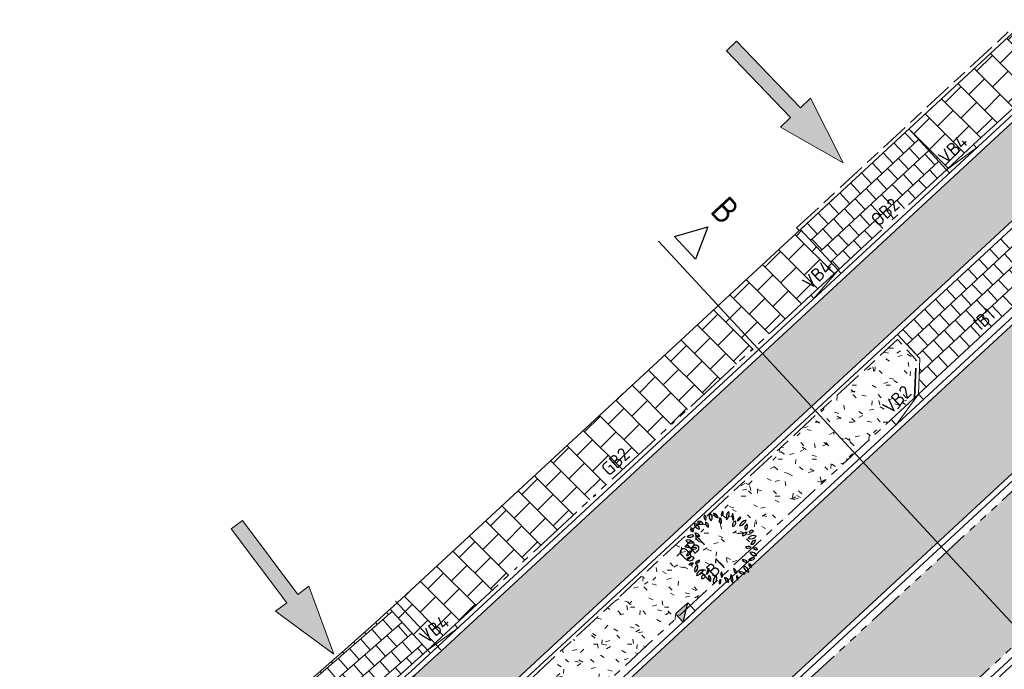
# Model space of a CAD drawing. Header units: metres. Extents: x 196651 to 397723, y 354703 to 710691.
# Tile 44 of 256: x 197595 to 197622, y 356017 to 356035. Entities that reach past the tile are written whole.
import ezdxf
from ezdxf.enums import TextEntityAlignment as Align

# ---------------------------------------------------------------- set-up
doc = ezdxf.new("R2010")
doc.units = ezdxf.units.M
doc.header["$MEASUREMENT"] = 0
for name, pattern in [('VH-OPSLUITBAND_100X200', [16, 8, -2, 4, -2]), ('VH-OPSLUITBAND_120X250', [26, 16, -4, 2, -4]), ('VH-RIJWIELPADBAND_410X225', [28, 16, -2, 2, -2, 0, -2, 2, -2]), ('VH-RWSBAND_110X220', [24, 10, -2, 2, -2, 2, -2, 2, -2]), ('VH-TROTTOIRBAND_180-200', [20, 10, -2, 2, -2, 2, -2])]:
    doc.linetypes.add(name, pattern=pattern)
doc.layers.add('N-WE-GR-BOOM', color=96, linetype='Continuous')
doc.layers.add('N-WE-RI-HWA_KOLK_TROTTOIR-S', color=150, linetype='Continuous')
for name, color, linetype, lineweight in [('N-WE-GR-GRAS_BERM-A', 86, 'Continuous', 5), ('N-WE-VH-GOOT_TEGEL-G', 170, 'Continuous', 35), ('N-WE-VH-KANTOPSLUITING_INRITBAND-G', 1, 'Continuous', 35), ('N-WE-VH-KANTOPSLUITING_OPSLUITBAND_100X200-G', 5, 'VH-OPSLUITBAND_100X200', 35), ('N-WE-VH-KANTOPSLUITING_OPSLUITBAND_120X250-G', 5, 'VH-OPSLUITBAND_120X250', 35), ('N-WE-VH-KANTOPSLUITING_RIJWIELPADBAND_410X250-G', 5, 'VH-RIJWIELPADBAND_410X225', 35), ('N-WE-VH-KANTOPSLUITING_TEKST-T', 7, 'VH-OPSLUITBAND_100X200', 35), ('N-WE-VH-KANTOPSLUITING_TROTTOIRBAND_180 200-G', 6, 'VH-TROTTOIRBAND_180-200', 35), ('N-WE-VH-KANTOPSLUITING_TROTTOIRBAND_RWS_110 220-G', 6, 'VH-RWSBAND_110X220', 35), ('N-WE-VH-KANTVERHARDING-G', 1, 'Continuous', 5), ('N-WE-VH-VERHARDING_ASFALT_DEKLAAG-G_ZWART', 252, 'Continuous', 5), ('N-WE-VH-VERHARDING_HERSTRATEN-A', 252, 'Continuous', 5), ('N-WE-VH-VERHARDING_TEGEL-200X200X50-A', 252, 'Continuous', 18), ('N-WE-VH-VERHARDING_TEGEL-A', 252, 'Continuous', 5), ('X-XX-AL-AANPIJLING-M', 7, 'Continuous', 18), ('X-XX-AL-AANPIJLING_INRIT-S', 6, 'Continuous', 18), ('X-XX-AL-VERWIJZING_DOORSNEDE-200-S', 3, 'Continuous', 25)]:
    doc.layers.add(name, color=color, linetype=linetype, lineweight=lineweight)
doc.layers.add('N-WE-VH-VERHARDING_ASFALT_DEKLAAG-G_ROOD', color=7, linetype='Continuous', lineweight=5, true_color=0xbf4040)
doc.styles.add('ATT', font='romans.shx')
doc.styles.add('NLCS-ISO', font='NLCS-ISO.ttf')
doc.styles.add('NLCS-ISO-M200-T18', font='NLCS-ISO.ttf')
doc.styles.get("Standard").update_dxf_attribs({"font": 'isocp.shx'})
doc.dimstyles.new('NLCS-M200-T18-PIJL', dxfattribs={"dimscale": 0.2, "dimtxt": 1.8, "dimasz": 1.8, "dimexe": 2, "dimexo": 2, "dimgap": 0.7, "dimtad": 1, "dimzin": 0, "dimdsep": 46, "dimtxsty": 'NLCS-ISO-M200-T18', "dimcen": 0, "dimdle": 2, "dimse1": 1, "dimse2": 1, "dimclrd": 256, "dimclre": 256, "dimclrt": 256, "dimadec": 1, "dimazin": 0, "dimtfac": 1, "dimtofl": 0, "dimtmove": 1, "dimatfit": 0, "dimfxl": 2, "dimfxlon": 1, "dimtfillclr": 254, "dimtolj": 1, "dimtzin": 0, "dimlwd": 18, "dimlwe": 18, "dimarcsym": 0})
pattern_1 = [(0, (0, 0), (1, 1), [0.12, -0.8]), (45, (0.4, 0.2), (-0.113137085, 1.8667619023), [0.12, -0.8]), (30, (0.08, 0.12), (0.2274613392, 1.2860254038), [0.12, -0.8]), (15, (0.32, 0.48), (0.3856270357, 0.724494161), [0.12, -0.8]), (135, (0.16, 2), (-0.02828427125, -0.6505382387), [0.12, -0.8]), (150, (1.2, 0.4), (0.2156921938, -0.5864101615), [0.12, -0.8]), (165, (0.24, 0.04), (0.1434520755, -0.7010146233), [0.12, -0.8]), (85, (0.4, 0.4), (-0.8726773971, 1.0400164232), [0.12, -0.8]), (100, (0, 0), (-1.1121176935, 0.7787131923), [0.12, -0.8])]

# ---------------------------------------------------------------- blocks, each defined once
blk = doc.blocks.new('INRIT')
at = {"layer": 'X-XX-AL-AANPIJLING_INRIT-S'}
blk.add_hatch(color=254, dxfattribs=at).paths.add_polyline_path([(-1.75, 0.075), (-1.75, -0.075), (-0.75, -0.075), (-0.75, -0.225), (0, 0), (-0.75, 0.225), (-0.75, 0.075)])
at = {"layer": 'X-XX-AL-AANPIJLING_INRIT-S', "flags": 128}
blk.add_lwpolyline([(-1.75, 0.075), (-1.75, -0.075), (-0.75, -0.075), (-0.75, -0.225), (0, 0), (-0.75, 0.225), (-0.75, 0.075)], close=True, dxfattribs=at)
blk = doc.blocks.new('TEKST TB')
at = {"style": 'NLCS-ISO'}
blk.add_attdef('TEKST_TROTTOIRBANDEN', text='', height=0.36, rotation=0.3407, dxfattribs=at).set_placement((0, 0), align=Align.BOTTOM_CENTER)
blk = doc.blocks.new('N-SRI-HWA-KOLK_TROTTOIR-SO')
blk.add_hatch(color=256).paths.add_polyline_path([(1.125, 0.75), (-1.125, 0.75), (-1.125, -0.75)])
blk.add_line((-1.125, -0.75), (1.125, 0.75))
at = {"flags": 128}
blk.add_lwpolyline([(-1.125, -0.75), (1.125, -0.75), (1.125, 0.75), (-1.125, 0.75)], close=True, dxfattribs=at)
blk = doc.blocks.new('*U297')
for p, q in [((-7.358, 8.541), (-6.456, 8.803)), ((-6.456, 8.803), (-6.788, 7.924)), ((-6.788, 7.924), (-7.358, 8.541)), ((11.087, -11.982), (-7.787, 8.416)), ((10.675, -10.947), (11.576, -10.685)), ((11.576, -10.685), (11.245, -11.564)), ((11.245, -11.564), (10.675, -10.947))]:
    blk.add_line(p, q)
for tag, p in [('A200', (-6.236, 9.007)), ('B200', (11.797, -10.481))]:
    blk.add_attdef(tag, text='', height=0.7, rotation=312.7787).set_placement(p, align=Align.CENTER)
blk = doc.blocks.new('12PPLT06')
at = {"color": 0, "linetype": 'ByBlock'}
for centre, radius, start, end in [((-0.192, 0.414), 0.0451, 146.8151, 244.0193), ((-0.25, 0.399), 0.0451, 326.8151, 64.0193), ((-0.086, 0.428), 0.0835, 149.4737, 231.7586), ((-0.21, 0.405), 0.0835, 329.4737, 51.7586), ((-0.123, 0.388), 0.0817, 12.306, 79.6849), ((-0.029, 0.486), 0.0817, 192.306, 259.6849), ((0.041, 0.368), 0.0664, 145.5248, 220.8327), ((-0.064, 0.362), 0.0664, 325.5248, 40.8327), ((0.05, 0.45), 0.0524, 125.4093, 202.7101), ((-0.029, 0.473), 0.0524, 305.4093, 22.7101), ((0.177, 0.407), 0.114, 133.8117, 194.3077), ((-0.012, 0.461), 0.114, 313.8117, 14.3077), ((0.257, 0.429), 0.114, 163.4642, 212.7906), ((0.052, 0.4), 0.114, 343.4642, 32.7906), ((0.197, 0.428), 0.0672, 284.1004, 348.465), ((0.279, 0.349), 0.0672, 104.1004, 168.465), ((-0.379, 0.248), 0.0818, 3.3189, 83.1904), ((-0.288, 0.334), 0.0818, 183.3189, 263.1904), ((-0.298, 0.299), 0.0582, 25.4537, 116.6852), ((-0.272, 0.376), 0.0582, 205.4537, 296.6852), ((-0.162, 0.334), 0.0557, 168.8066, 257.6391), ((-0.228, 0.29), 0.0557, 348.8066, 77.6391), ((0.204, 0.305), 0.0573, 103.8914, 198.9039), ((0.136, 0.342), 0.0573, 283.8914, 18.9039), ((0.223, 0.413), 0.118, 280.3005, 340.4476), ((0.355, 0.258), 0.118, 100.3005, 160.4476), ((0.38, 0.27), 0.064, 122.5817, 207.18), ((0.289, 0.295), 0.064, 302.5817, 27.18), ((-0.403, 0.088), 0.0847, 69.7201, 135.6489), ((-0.434, 0.226), 0.0847, 249.7201, 315.6489), ((-0.381, 0.255), 0.0369, 163.4933, 274.4697), ((-0.414, 0.229), 0.0369, 343.4933, 94.4697), ((-0.353, 0.134), 0.0631, 22.5723, 98.3335), ((-0.304, 0.22), 0.0631, 202.5723, 278.3335), ((0.283, 0.231), 0.0663, 266.0282, 341.3698), ((0.341, 0.144), 0.0663, 86.0282, 161.3698), ((0.43, 0.073), 0.0919, 64.7353, 140.5781), ((0.398, 0.214), 0.0919, 244.7353, 320.5781), ((0.413, 0.191), 0.0446, 59.9815, 155.6676), ((0.395, 0.248), 0.0446, 239.9815, 335.6676), ((-0.475, -0.037), 0.063, 44.2576, 108.5927), ((-0.45, 0.067), 0.063, 224.2577, 288.5927), ((-0.456, 0.025), 0.08, 30.9482, 110.5784), ((-0.415, 0.141), 0.08, 210.9482, 290.5784), ((-0.368, -0.065), 0.0699, 60.5095, 129.292), ((0.366, -0.046), 0.065, 58.8748, 131.2135), ((0.357, 0.058), 0.065, 238.8748, 311.2135), ((0.397, 0.111), 0.0659, 270.2529, 353.5221), ((0.463, 0.038), 0.0659, 90.2529, 173.5221), ((-0.386, -0.131), 0.0923, 100.8762, 165.4479), ((-0.492, -0.017), 0.0923, 280.8762, 345.4479), ((-0.411, -0.196), 0.0728, 54.9745, 151.3792), ((-0.378, 0.05), 0.0699, 240.5095, 309.292), ((0.407, -0.143), 0.0814, 29.1952, 106.7189), ((0.455, -0.025), 0.0814, 209.1952, 286.7189), ((0.45, -0.045), 0.0446, 28.1981, 112.1918), ((0.473, 0.017), 0.0446, 208.1981, 292.1918), ((-0.433, -0.102), 0.0728, 234.9745, 331.3792), ((-0.399, -0.266), 0.0584, 71.8192, 140.0818), ((-0.425, -0.173), 0.0584, 251.8192, 320.0818), ((-0.301, -0.3), 0.065, 113.4753, 203.456), ((-0.386, -0.266), 0.065, 293.4753, 23.456), ((-0.296, -0.233), 0.0625, 87.1724, 157.2365), ((-0.351, -0.146), 0.0625, 267.1724, 337.2365), ((0.296, -0.226), 0.0644, 28.8072, 103.9199), ((0.337, -0.133), 0.0644, 208.8072, 283.9199), ((0.392, -0.236), 0.0968, 186.5487, 256.8911), ((0.274, -0.341), 0.0968, 6.5487, 76.8911), ((0.425, -0.213), 0.0753, 71.3712, 141.7535), ((0.39, -0.095), 0.0753, 251.3712, 321.7535), ((0.41, -0.22), 0.0422, 179.2557, 267.6287), ((0.366, -0.262), 0.0422, 359.2557, 87.6287), ((-0.25, -0.387), 0.0888, 91.6328, 172.0268), ((-0.34, -0.286), 0.0888, 271.6328, 352.0268), ((-0.231, -0.408), 0.041, 76.5419, 193.4774), ((-0.261, -0.378), 0.041, 256.5419, 13.4774), ((-0.121, -0.348), 0.0799, 122.8873, 186.7253), ((-0.244, -0.29), 0.0799, 302.8873, 6.7253), ((-0.098, -0.398), 0.0759, 159.117, 230.3606), ((-0.218, -0.429), 0.0759, 339.117, 50.3606), ((-0.02, -0.454), 0.0906, 122.117, 201.7275), ((-0.152, -0.411), 0.0906, 302.117, 21.7275), ((0.053, -0.36), 0.0628, 148.7877, 221.5977), ((-0.048, -0.37), 0.0628, 328.7877, 41.5977), ((0.247, -0.395), 0.123, 165.2071, 218.3217), ((0.031, -0.44), 0.123, 345.2071, 38.3217), ((0.222, -0.289), 0.0586, 173.65, 254.6514), ((0.148, -0.339), 0.0586, 353.65, 74.6514), ((0.256, -0.394), 0.0536, 156.7754, 231.288), ((0.173, -0.415), 0.0536, 336.7754, 51.288), ((0.258, -0.405), 0.0806, 38.6962, 106.2415), ((0.298, -0.277), 0.0806, 218.6962, 286.2415), ((0.021, -0.467), 0.0521, 129.7475, 206.0709), ((-0.059, -0.45), 0.0521, 309.7475, 26.0709), ((0.112, -0.398), 0.0705, 185.3196, 260.419), ((0.03, -0.474), 0.0705, 5.3196, 80.419)]:
    blk.add_arc(centre, radius, start, end, dxfattribs=at)
at = {"color": 0, "linetype": 'ByBlock', "style": 'ATT'}
for tag, p, flags in [('ITEM', (-0.911, -3.046), 3), ('ROOM_NUMBER', (-0.911, -4.379), 1)]:
    blk.add_attdef(tag, p, '', height=1, dxfattribs=dict(at, flags=flags))
blk = doc.blocks.new('*D1796')
at = {"layer": 'Defpoints', "color": 0, "transparency": 16777216}
for p in [(197656.525, 356038.204), (197542.918, 355978.731)]:
    blk.add_point(p, dxfattribs=at)
at = {"layer": 'X-XX-AL-AANPIJLING-M', "linetype": 'Continuous', "lineweight": 18, "transparency": 16777216}
blk.add_line((197654.299, 356037.039), (197656.206, 356038.037), dxfattribs=at)
at = {"layer": 'X-XX-AL-AANPIJLING-M', "transparency": 16777216}
blk.add_solid([(197656.178, 356038.09), (197656.234, 356037.984), (197656.525, 356038.204)], dxfattribs=at)
at = {"layer": 'X-XX-AL-AANPIJLING-M', "transparency": 16777216, "insert": (197654.945, 356037.738), "char_height": 0.36, "attachment_point": 5, "rotation": 27.632, "style": 'NLCS-ISO-M200-T18'}
blk.add_mtext('\\A1;R128.23', dxfattribs=at)

msp = doc.modelspace()

# ---------------------------------------------------------------- hatches: boundary and pattern name
at = {"layer": 'N-WE-GR-GRAS_BERM-A'}
h = msp.add_hatch(dxfattribs=at)
h.set_pattern_fill('AGR-GRAS_01', color=256, scale=0.04, pattern_type=2)
h.set_pattern_definition(pattern_1)
h.paths.add_polyline_path([(197647.032, 356040.086), (197647.935, 356040.802), (197650.162, 356042.632), (197648.271, 356045.025), (197646.015, 356043.236), (197645.106, 356042.515, 0.001353), (197644.48, 356042.016, 0.017706), (197628.451, 356028.204), (197611.421, 356012.446, -0.036393), (197599.461, 356003.118, 0.25862), (197596.889, 355998.117, 0.584952), (197598.125, 355997.472, 0.042323), (197608.761, 356005.762), (197630.556, 356025.929, -0.017706), (197646.419, 356039.598, -0.001353)])
h = msp.add_hatch(dxfattribs=at)
h.set_pattern_fill('AGR-GRAS_01', color=256, scale=0.04, pattern_type=2)
h.set_pattern_definition(pattern_1)
edge = h.paths.add_edge_path()
edge.add_line((197600.956, 355990.527), (197601.445, 355989.72))
edge.add_arc((197594.362, 355999.282), 11.9, 306.5297, 314.5675)
edge.add_line((197602.712, 355990.804), (197619.15, 356006.996))
edge.add_line((197619.15, 356006.996), (197637.154, 356023.655))
edge.add_arc((197837.394, 355803.496), 297.6, 130.04202, 132.28738, ccw=False)
edge.add_arc((197653.732, 356022.21), 12, 120.7913, 130.5331, ccw=False)
edge.add_line((197647.589, 356032.519), (197653.563, 356036.079))
edge.add_line((197653.563, 356036.079), (197653.461, 356036.251))
edge.add_line((197653.461, 356036.251), (197654.664, 356036.968))
edge.add_line((197654.664, 356036.968), (197652.441, 356039.78))
edge.add_line((197652.441, 356039.78), (197650.205, 356037.942))
edge.add_line((197650.205, 356037.942), (197649.302, 356037.226))
edge.add_arc((197736.936, 355926.703), 141.05, 128.41108, 128.72127)
edge.add_arc((197831.423, 355808.854), 292.1, 128.72127, 132.77875)
edge.add_line((197633.037, 356023.25), (197611.243, 356003.082))
edge.add_arc((197554.597, 356064.298), 83.403, 304.66574, 312.77994, ccw=False)
edge.add_line((197602.035, 355995.7), (197602.092, 355995.618))
edge.add_line((197602.092, 355995.618), (197601.798, 355995.415))
edge.add_line((197601.798, 355995.415), (197602.339, 355994.633))
edge.add_line((197602.339, 355994.633), (197602.297, 355994.517))
edge.add_line((197602.297, 355994.517), (197602.48, 355994.249))
edge.add_line((197602.48, 355994.249), (197600.956, 355990.527))
h = msp.add_hatch(dxfattribs=at)
h.set_pattern_fill('AGR-GRAS_01', color=256, scale=0.04, pattern_type=2)
h.set_pattern_definition(pattern_1)
h.paths.add_polyline_path([(197618.62, 356024.078), (197619.25, 356024.662), (197619.29, 356025.689), (197618.785, 356026.236), (197607.95, 356016.21, -0.000572), (197607.817, 356016.087), (197608.314, 356015.534), (197609.327, 356015.48), (197609.959, 356016.064)])
at = {"layer": 'N-WE-VH-VERHARDING_ASFALT_DEKLAAG-G_ROOD'}
h = msp.add_hatch(color=256, dxfattribs=at)
edge = h.paths.add_edge_path()
edge.add_arc((197831.421, 355808.854), 304.22, 130.35626, 132.77875)
edge.add_line((197624.804, 356032.146), (197607.78, 356016.394))
edge.add_arc((197554.279, 356074.199), 78.765, 302.26663, 312.78555, ccw=False)
edge.add_line((197596.328, 356007.598), (197595.187, 356009.184))
edge.add_arc((197554.279, 356074.199), 76.814, 302.17854, 312.77875)
edge.add_line((197606.449, 356017.818), (197623.479, 356033.577))
edge.add_arc((197831.421, 355808.854), 306.17, 130.3717, 132.77875, ccw=False)
edge.add_line((197633.101, 356042.112), (197634.426, 356040.679))
at = {"layer": 'N-WE-VH-VERHARDING_ASFALT_DEKLAAG-G_ZWART'}
h = msp.add_hatch(color=256, dxfattribs=at)
edge = h.paths.add_edge_path()
edge.add_line((197646.23, 356047.616), (197643.058, 356045.101))
edge.add_arc((197736.936, 355926.703), 151.1, 128.41108, 128.72127)
edge.add_arc((197831.423, 355808.854), 302.15, 128.72127, 132.77875)
edge.add_line((197626.212, 356030.626), (197609.196, 356014.881))
edge.add_arc((197541.452, 356089.833), 101.03, 311.93443, 312.10823, ccw=False)
edge.add_arc((197541.452, 356089.833), 101.03, 303.75882, 311.93443, ccw=False)
edge.add_line((197597.594, 356005.838), (197599.317, 356003.443))
edge.add_arc((197541.45, 356089.833), 103.98, 303.81572, 312.11781)
edge.add_line((197611.185, 356012.704), (197628.213, 356028.461))
edge.add_arc((197831.421, 355808.854), 299.2, 128.72127, 132.77875, ccw=False)
edge.add_arc((197736.934, 355926.703), 148.15, 128.41108, 128.72127, ccw=False)
edge.add_line((197644.888, 356042.789), (197648.112, 356045.346))
edge.add_line((197648.112, 356045.346), (197646.23, 356047.616))
at = {"layer": 'N-WE-VH-VERHARDING_HERSTRATEN-A', "lineweight": 9}
h = msp.add_hatch(dxfattribs=at)
h.set_pattern_fill('ANSI31', color=256, scale=2.5, angle=38)
h.set_pattern_definition([(83, (198071.14498, 356148.78235), (-0.31017067, 0.03808417), [])])
h.paths.add_polyline_path([(197646.803, 356027.304), (197647.483, 356026.569, 0.008162), (197640.36, 356020.191), (197622.411, 356003.583), (197608.837, 355990.211), (197608.246, 355991.033), (197621.721, 356004.306), (197639.681, 356020.925, -0.008134)])
at = {"layer": 'N-WE-VH-VERHARDING_TEGEL-200X200X50-A'}
h = msp.add_hatch(dxfattribs=at)
h.set_pattern_fill('AVH-TEGEL_200X200_HALFST', color=256, scale=2, angle=133, pattern_type=2)
h.set_pattern_definition([(133, (197616.16166, 356028.11637), (-0.41907, 0.156142), [0.4, -0.4]), (223, (197616.16166, 356028.11637), (0.2728, -0.292541), [])])
h.paths.add_polyline_path([(197620.115, 356030.832), (197619.096, 356031.933), (197616.162, 356029.217), (197617.18, 356028.116)])
h = msp.add_hatch(dxfattribs=at)
h.set_pattern_fill('AVH-TEGEL_200X200_HALFST', color=256, scale=2, angle=133, pattern_type=2)
h.set_pattern_definition([(133, (197621.32914, 356026.58515), (-0.41907, 0.156142), [0.4, -0.4]), (223, (197621.32914, 356026.58515), (0.2728, -0.29254), [])])
h.paths.add_polyline_path([(197619.354, 356024.758), (197623.292, 356028.401), (197622.323, 356028.439), (197621.721, 356029.089), (197618.79, 356026.377), (197619.392, 356025.727)])
h = msp.add_hatch(dxfattribs=at)
h.set_pattern_fill('AVH-TEGEL_200X200_HALFST', color=256, scale=2, angle=131, pattern_type=2)
h.set_pattern_definition([(131, (197602.21855, 356015.3087), (-0.4133655, 0.170672), [0.4, -0.4]), (221, (197602.21855, 356015.3087), (0.262424, -0.301884), [])])
h.paths.add_polyline_path([(197606.073, 356017.839), (197605.058, 356018.944, -0.01256), (197602.219, 356016.463), (197603.177, 356015.309, 0.012563)])
at = {"layer": 'N-WE-VH-VERHARDING_TEGEL-A'}
h = msp.add_hatch(dxfattribs=at)
h.set_pattern_fill('AVH-TEGEL_300X300_HALFST', color=256, scale=2, angle=45, style=0, pattern_type=2)
h.set_pattern_definition([(45, (0, 0), (0.21213203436, 0.63639610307), [0.6, -0.6]), (135, (0, 0), (-0.4242640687, -0.4242640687), [])])
edge = h.paths.add_edge_path()
edge.add_line((197619.096, 356031.933), (197620.115, 356030.832))
edge.add_line((197620.115, 356030.832), (197623.296, 356033.775))
edge.add_arc((197831.421, 355808.854), 306.44, 128.13117, 132.77875, ccw=False)
edge.add_arc((197636.108, 356057.674), 9.88, 308.1024, 312.7416)
edge.add_line((197642.814, 356050.418), (197641.911, 356051.574))
edge.add_arc((197831.421, 355808.854), 307.94, 127.98177, 132.77875)
edge.add_line((197622.277, 356034.876), (197619.096, 356031.933))
h.paths.add_polyline_path([(197617.18, 356028.116), (197616.162, 356029.217), (197605.058, 356018.944), (197606.073, 356017.839)])

# ---------------------------------------------------------------- linework, layer by layer
at = {"layer": 'N-WE-VH-GOOT_TEGEL-G', "flags": 128}
for points in [[(197543.718, 356007.938, 0.425986), (197550.982, 355998.697, 0.103156), (197579.905, 356001.785, 0.101981), (197606.45, 356017.82), (197623.479, 356033.577, -0.020286), (197642.375, 356049.69, 0.039951), (197643.565, 356050.788), (197644.075, 356051.34, -0.043262), (197645.333, 356052.486, -0.058968), (197707.344, 356089.193)], [(197552.091, 355993.112, 0.04441), (197570.612, 355994.201, 0.072221), (197586.748, 355999.366, 0.017994), (197590.492, 356001.362, 0.015914), (197593.675, 356003.347, 0.037252), (197605.93, 356012.054, 0.009931), (197608.968, 356014.676, 0.000758), (197609.196, 356014.881), (197620.101, 356024.972), (197623.032, 356027.684), (197626.212, 356030.626, -0.017706), (197642.418, 356044.591, -0.001353), (197643.058, 356045.101), (197645.146, 356046.756), (197648.053, 356049.062, -0.006275), (197651.054, 356051.38, -0.00292), (197652.47, 356052.433, -0.039994), (197693.534, 356077.818)], [(197544.963, 355997.778, -0.122111), (197545.516, 355997.803, 0.00864), (197547.844, 355997.377, 0.121425), (197580.529, 355999.937, 0.102095), (197607.78, 356016.394), (197624.804, 356032.146, -0.020286), (197643.579, 356048.156, 0.008291), (197643.891, 356048.409), (197644.687, 356049.128), (197645.508, 356050.017, -0.019156), (197645.935, 356050.446, -0.437798), (197647.62, 356050.316), (197648.304, 356049.451)]]:
    msp.add_lwpolyline(points, format="xyb", dxfattribs=at)
msp.add_lwpolyline([(197645.797, 356043.51), (197649.884, 356046.75, -0.007081), (197653.209, 356049.31, -0.210861), (197658.019, 356050.546, -0.666746), (197658.504, 356048.479, 0.007659), (197651.245, 356043.069), (197648.155, 356040.53), (197647.249, 356039.812, 0.001353), (197646.638, 356039.324, 0.017706), (197630.794, 356025.672), (197608.999, 356005.505, -0.042323), (197598.316, 355997.179, -0.584952), (197596.539, 355998.106, -0.25862), (197599.266, 356003.409, 0.036388), (197611.185, 356012.704), (197628.213, 356028.461, -0.017706), (197644.261, 356042.289, -0.001353), (197644.888, 356042.789)], format="xyb", close=True, dxfattribs=at)
at = {"layer": 'N-WE-VH-KANTOPSLUITING_INRITBAND-G', "flags": 128}
msp.add_lwpolyline([(197619.354, 356024.758), (197619.864, 356025.229), (197622.795, 356027.941), (197623.292, 356028.401)], dxfattribs=at)
at = {"layer": 'N-WE-VH-KANTOPSLUITING_OPSLUITBAND_100X200-G', "ltscale": 0.1, "flags": 128}
for points in [[(197616.06, 356029.259), (197622.209, 356034.95, -0.020924), (197641.84, 356051.645), (197642.211, 356052.799)], [(197619.25, 356024.662), (197619.29, 356025.689), (197618.785, 356026.236), (197607.95, 356016.21, -0.000572), (197607.817, 356016.087), (197608.314, 356015.534), (197609.327, 356015.48)]]:
    msp.add_lwpolyline(points, format="xyb", dxfattribs=at)
at = {"layer": 'N-WE-VH-KANTOPSLUITING_OPSLUITBAND_120X250-G', "ltscale": 0.1, "flags": 128}
msp.add_lwpolyline([(197617.18, 356028.116), (197620.115, 356030.832)], dxfattribs=at)
msp.add_lwpolyline([(197603.177, 356015.309, 0.012563), (197606.073, 356017.839, 0.012563)], format="xyb", dxfattribs=at)
at = {"layer": 'N-WE-VH-KANTOPSLUITING_RIJWIELPADBAND_410X250-G', "ltscale": 0.1, "flags": 128}
msp.add_lwpolyline([(197620.849, 356031.511), (197623.296, 356033.775, -0.019469), (197641.423, 356049.284)], format="xyb", dxfattribs=at)
msp.add_lwpolyline([(197606.807, 356018.518), (197616.446, 356027.437)], dxfattribs=at)
at = {"layer": 'N-WE-VH-KANTOPSLUITING_TROTTOIRBAND_180 200-G', "ltscale": 0.1, "flags": 128}
msp.add_lwpolyline([(197609.959, 356016.064), (197618.62, 356024.078)], dxfattribs=at)
at = {"layer": 'N-WE-VH-KANTOPSLUITING_TROTTOIRBAND_RWS_110 220-G', "ltscale": 0.1, "flags": 128}
msp.add_lwpolyline([(197650.162, 356042.632), (197647.935, 356040.802), (197647.032, 356040.086, 0.001353), (197646.419, 356039.598, 0.017706), (197630.556, 356025.929), (197608.761, 356005.762, -0.042323), (197598.125, 355997.472, -0.584952), (197596.889, 355998.117, -0.25862), (197599.461, 356003.118, 0.036393), (197611.421, 356012.446), (197628.451, 356028.204, -0.017706), (197644.48, 356042.016, -0.001353), (197645.106, 356042.515), (197646.015, 356043.236), (197648.271, 356045.025)], format="xyb", close=True, dxfattribs=at)
at = {"layer": 'N-WE-VH-KANTVERHARDING-G', "flags": 128}
for points in [[(197721.489, 356101.431), (197720.487, 356097.274), (197706.506, 356091.086, 0.060784), (197642.306, 356052.769), (197641.926, 356051.586), (197641.911, 356051.574, 0.020934), (197622.277, 356034.876), (197605.248, 356019.119, -0.101799), (197579.36, 356003.469, -0.090809), (197554.546, 356000.204, -0.416013), (197547.638, 356008.544)], [(197550.997, 355998.846, 0.103149), (197579.857, 356001.927, 0.101974), (197606.348, 356017.93), (197623.377, 356033.687, -0.020286), (197642.283, 356049.808, 0.039951), (197643.455, 356050.89), (197643.965, 356051.442, -0.043262), (197645.242, 356052.605, -0.058968), (197707.284, 356089.331)], [(197552.095, 355993.262, 0.044407), (197570.588, 355994.35, 0.072215), (197586.683, 355999.5, 0.017994), (197590.416, 356001.491, 0.015928), (197593.594, 356003.474, 0.03726), (197605.835, 356012.169, 0.009931), (197608.868, 356014.787, 0.000756), (197609.094, 356014.992), (197619.999, 356025.082), (197622.931, 356027.794), (197626.11, 356030.736, -0.017706), (197642.324, 356044.708, -0.001353), (197642.965, 356045.218), (197645.053, 356046.874), (197647.96, 356049.179, -0.006275), (197650.964, 356051.5, -0.00292), (197652.382, 356052.554, -0.039994), (197693.465, 356077.951)], [(197546.386, 355993.617), (197547.256, 355996.865, -0.385763), (197547.82, 355997.229, 0.12143), (197580.578, 355999.796, 0.1021), (197607.882, 356016.283), (197624.906, 356032.036, -0.020286), (197643.672, 356048.038, 0.008291), (197643.987, 356048.294)]]:
    msp.add_lwpolyline(points, format="xyb", dxfattribs=at)
msp.add_lwpolyline([(197645.891, 356043.392), (197649.977, 356046.633, -0.007084), (197653.3, 356049.191, -0.210942), (197657.994, 356050.398, -0.666746), (197658.416, 356048.6, 0.007661), (197651.151, 356043.187), (197648.061, 356040.646), (197647.156, 356039.929, 0.001353), (197646.545, 356039.441, 0.017706), (197630.692, 356025.782), (197608.897, 356005.615, -0.042323), (197598.234, 355997.304, -0.584952), (197596.689, 355998.111, -0.25862), (197599.35, 356003.285, 0.03639), (197611.286, 356012.594), (197628.315, 356028.351, -0.017706), (197644.355, 356042.172, -0.001353), (197644.982, 356042.672)], format="xyb", close=True, dxfattribs=at)
for points in [[(197620.849, 356031.511), (197620.115, 356030.832)], [(197620.93, 356031.423), (197620.115, 356030.832)], [(197620.93, 356031.423), (197620.849, 356031.511)], [(197620.196, 356030.744), (197620.115, 356030.832)], [(197616.06, 356029.259), (197616.127, 356029.186)], [(197617.18, 356028.116), (197616.446, 356027.437)], [(197616.528, 356027.349), (197617.18, 356028.116)], [(197617.262, 356028.028), (197617.18, 356028.116)], [(197616.528, 356027.349), (197616.446, 356027.437)], [(197618.79, 356026.377), (197619.392, 356025.727), (197619.354, 356024.758)], [(197619.354, 356024.758), (197618.62, 356024.078)], [(197618.756, 356023.932), (197619.354, 356024.758)], [(197619.354, 356024.758), (197619.49, 356024.611)], [(197618.62, 356024.078), (197618.756, 356023.932)], [(197606.073, 356017.839), (197605.058, 356018.944)], [(197606.073, 356017.839), (197606.807, 356018.518)], [(197606.889, 356018.43), (197606.073, 356017.839)], [(197606.889, 356018.43), (197606.807, 356018.518)], [(197606.154, 356017.751), (197606.073, 356017.839)]]:
    msp.add_lwpolyline(points, dxfattribs=at)
at = {"layer": 'N-WE-VH-VERHARDING_TEGEL-A', "flags": 128}
for points in [[(197620.115, 356030.832), (197619.096, 356031.933)], [(197617.18, 356028.116), (197616.162, 356029.217)], [(197605.207, 356019.163), (197606.43, 356017.842)]]:
    msp.add_lwpolyline(points, dxfattribs=at)

# ---------------------------------------------------------------- block references
at = {"layer": 'N-WE-GR-BOOM', "xscale": 2, "yscale": 2, "zscale": 2}
msp.add_blockref('12PPLT06', (197614.026, 356020.605), dxfattribs=at)
at = {"layer": 'N-WE-RI-HWA_KOLK_TROTTOIR-S', "xscale": 0.2000000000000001, "yscale": 0.2000000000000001, "zscale": 0.2000000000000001, "rotation": 42.7787480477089}
msp.add_blockref('N-SRI-HWA-KOLK_TROTTOIR-SO', (197613.05, 356018.856), dxfattribs=at)
at = {"layer": 'N-WE-VH-KANTOPSLUITING_TEKST-T'}
for p, rotation, values in [((197620.482, 356031.171), 42.77874804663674, {'TEKST_TROTTOIRBANDEN': 'VB4'}), ((197618.648, 356029.474), 42.77874804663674, {'TEKST_TROTTOIRBANDEN': 'OB2'}), ((197616.813, 356027.777), 42.77874804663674, {'TEKST_TROTTOIRBANDEN': 'VB4'}), ((197621.329, 356026.585), 42.77874804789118, {'TEKST_TROTTOIRBANDEN': 'IB1'}), ((197618.971, 356024.403), 42.77874804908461, {'TEKST_TROTTOIRBANDEN': 'VB2'}), ((197611.353, 356022.724), 42.77874804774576, {'TEKST_TROTTOIRBANDEN': 'GB2'}), ((197613.42, 356020.386), 42.77874804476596, {'TEKST_TROTTOIRBANDEN': 'OB1'}), ((197613.965, 356019.771), 42.77874804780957, {'TEKST_TROTTOIRBANDEN': 'TB1'}), ((197606.44, 356018.179), 39.32932888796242, {'TEKST_TROTTOIRBANDEN': 'VB4'})]:
    msp.add_blockref('TEKST TB', p, dxfattribs=dict(at, rotation=rotation)).add_auto_attribs(values)
at = {"layer": 'X-XX-AL-AANPIJLING_INRIT-S', "xscale": 2.5, "yscale": 2.5, "zscale": 2.5}
for p, rotation in [((197617.323, 356031.02), 313.8149014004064), ((197603.535, 356017.727), 306.8122550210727)]:
    msp.add_blockref('INRIT', p, dxfattribs=dict(at, rotation=rotation))
at = {"layer": 'X-XX-AL-VERWIJZING_DOORSNEDE-200-S'}
msp.add_blockref('*U297', (197620.109, 356020.486), dxfattribs=at).add_auto_attribs({'A200': 'B', 'B200': "B'"})

# ---------------------------------------------------------------- dimensions: what is measured, and where the dimension line sits
at = {"layer": 'X-XX-AL-AANPIJLING-M'}
dim = msp.add_radius_dim(center=(197542.918, 355978.731), mpoint=(197656.525, 356038.204), dimstyle='NLCS-M200-T18-PIJL', dxfattribs=at)
dim.commit()
dim.dimension.update_dxf_attribs({"geometry": '*D1796', "text_midpoint": (197655.093, 356037.455), "dimtype": 164})

doc.saveas('drawing.dxf')
